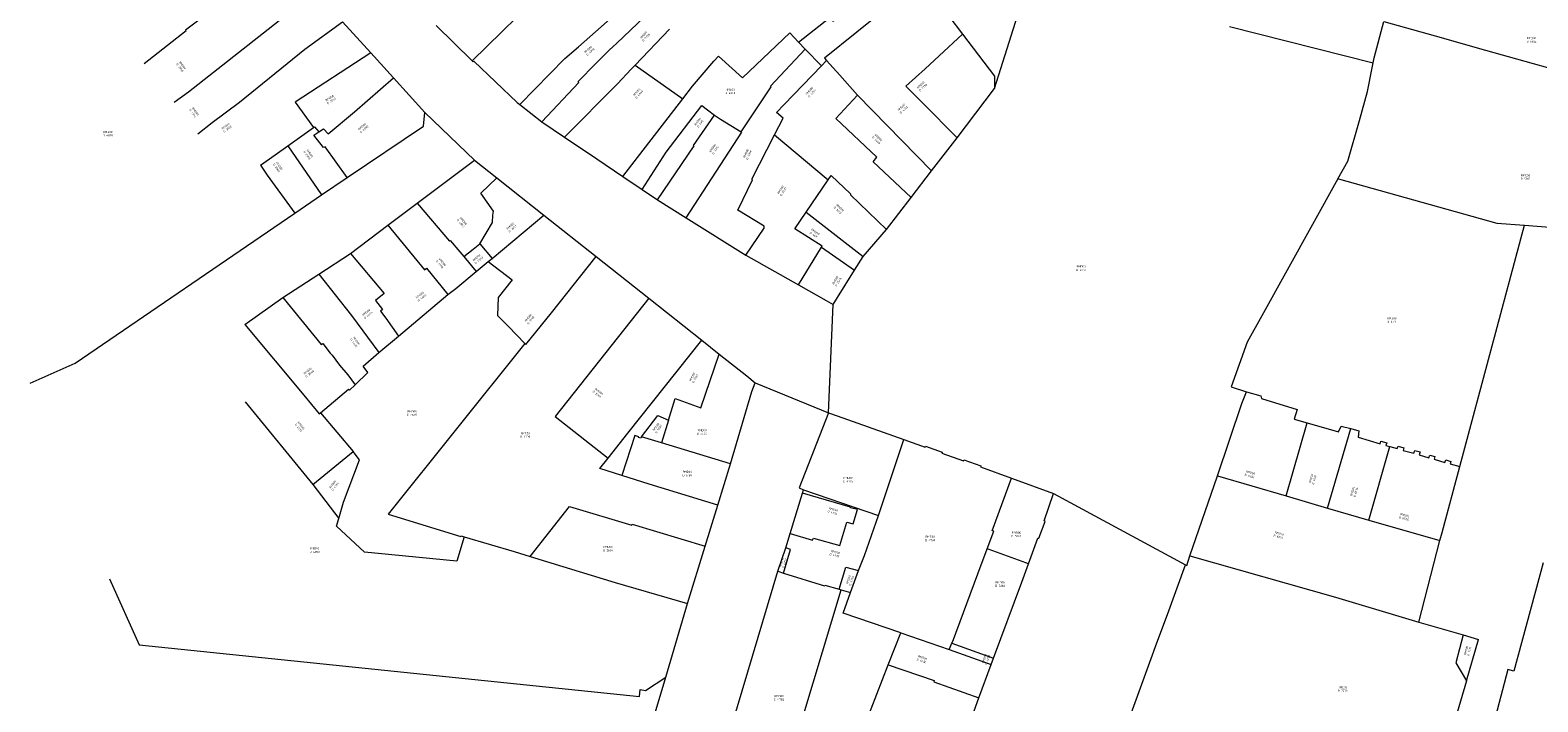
# Model space of a CAD drawing. Header units: metres. Extents: x 197037 to 199246, y 355238 to 356599.
# Tile 3 of 24: x 197122 to 197385, y 356012 to 356129. Entities that reach past the tile are written whole.
import ezdxf
from ezdxf.lldxf.tags import DXFTag

# ---------------------------------------------------------------- set-up
doc = ezdxf.new("R2010")
doc.units = ezdxf.units.M
doc.layers.add('B-WE-KG-GRENS-T18', color=254, linetype='Continuous', lineweight=18)
doc.layers.add('B-WE-KG-GRENS_KADASTRAAL-G', color=254, linetype='KG-KADASTRAAL', lineweight=18)
doc.styles.add('NLCS-ISO-T25', font='NLCS-ISO.ttf')
doc.styles.get("Standard").update_dxf_attribs({"font": 'isocp.shx'})
tags = doc.linetypes.add('KG-KADASTRAAL', pattern='A,5.5,-2,["K",Standard,S=1.8,R=0,X=0,Y=-0.9],-2,5.5,-2,[5,NLCS.SHX,S=0.75,R=0,X=0,Y=0],-2', length=19).pattern_tags.tags
tags[6] = DXFTag(74, 10)

msp = doc.modelspace()

# ---------------------------------------------------------------- linework, layer by layer
at = {"layer": 'B-WE-KG-GRENS_KADASTRAAL-G', "ltscale": 0.15, "flags": 128}
for points in [[(197141.659, 356122.951), (197149.004, 356128.709), (197148.906, 356128.806), (197156.973, 356134.943), (197158.336, 356133.514), (197166.59, 356140.911)], [(197198.963, 356123.423), (197211.951, 356136.191), (197217.113, 356141.277)], [(197256.011, 356126.67), (197261.432, 356130.979), (197261.993, 356130.367), (197275.046, 356140.731)], [(197290.239, 356118.61), (197296.798, 356139.438)], [(197146.892, 356116.199), (197149.387, 356118.037), (197158.969, 356125.542), (197171.539, 356135.489)], [(197277.468, 356137.545), (197260.512, 356123.886), (197260.899, 356123.455)], [(197277.468, 356137.545), (197284.664, 356128.079)], [(197207.304, 356115.792), (197215.138, 356123.812), (197217.529, 356125.86), (197221.489, 356129.333), (197226.492, 356133.814)], [(197211.16, 356112.783), (197217.625, 356119.658), (197217.504, 356119.786), (197220.599, 356122.949), (197222.899, 356125.266), (197224.225, 356126.504), (197229.081, 356131.11), (197226.492, 356133.814)], [(197151.022, 356110.701), (197153.563, 356112.661), (197158.328, 356116.193), (197169.747, 356125.436), (197176.334, 356130.235)], [(197176.334, 356130.235), (197181.247, 356124.84)], [(197356.384, 356123.065), (197356.57, 356123.935), (197358.234, 356130.277)], [(197358.234, 356130.277), (197367.225, 356127.766), (197376.014, 356125.302), (197395.192, 356119.948)], [(197192.686, 356129.595), (197198.963, 356123.423)], [(197227.431, 356122.653), (197233.439, 356128.938)], [(197235.78, 356116.786), (197237.48, 356118.976), (197241.205, 356123.346), (197241.998, 356124.249), (197246.181, 356120.479), (197254.455, 356128.302), (197256.011, 356126.67)], [(197284.664, 356128.079), (197278.133, 356122.045), (197274.756, 356118.974), (197277.73, 356116.018), (197283.68, 356109.997)], [(197284.664, 356128.079), (197290.243, 356120.747), (197290.239, 356118.61)], [(197331.267, 356129.438), (197356.384, 356123.065)], [(197181.247, 356124.84), (197168.039, 356116.234), (197171.249, 356111.793)], [(197181.247, 356124.84), (197185.209, 356120.483)], [(197245.975, 356111.049), (197251.193, 356118.901), (197251.112, 356119.025), (197257.156, 356125.483)], [(197256.011, 356126.67), (197257.156, 356125.483)], [(197257.156, 356125.483), (197260.007, 356122.529)], [(197198.963, 356123.423), (197199.133, 356123.254), (197199.23, 356123.342), (197206.82, 356116.171), (197207.304, 356115.792)], [(197215.103, 356110.107), (197224.336, 356119.405), (197226.772, 356121.986), (197227.431, 356122.653)], [(197227.431, 356122.653), (197235.78, 356116.786)], [(197251.792, 356110.476), (197253.302, 356113.406), (197252.143, 356114.399), (197253.491, 356115.772), (197260.007, 356122.529)], [(197260.007, 356122.529), (197260.899, 356123.455)], [(197260.899, 356123.455), (197263.194, 356120.9), (197266.308, 356117.454)], [(197350.239, 356102.844), (197351.936, 356105.914), (197353.988, 356113.001), (197355.392, 356118.073), (197356.2, 356122.195), (197356.384, 356123.065)], [(197172.151, 356111.011), (197172.972, 356111.567), (197173.815, 356110.693), (197178.428, 356114.518), (197185.209, 356120.483)], [(197185.209, 356120.483), (197190.717, 356114.424)], [(197382.825, 356094.76), (197387.242, 356094.405), (197388.774, 356095.514), (197395.216, 356119.941)], [(197275.647, 356099.569), (197269.003, 356105.785), (197269.646, 356106.602), (197262.481, 356113.363), (197266.308, 356117.454)], [(197266.308, 356117.454), (197279.213, 356104.198)], [(197283.68, 356109.997), (197290.239, 356118.61)], [(197177.14, 356103.077), (197190.449, 356112.018), (197190.717, 356114.424)], [(197190.717, 356114.424), (197199.35, 356106.09)], [(197207.304, 356115.792), (197211.16, 356112.783)], [(197225.272, 356103.255), (197235.78, 356116.786)], [(197228.664, 356100.974), (197232.853, 356107.494), (197239.118, 356115.602), (197240.092, 356114.859), (197241.287, 356113.916)], [(197166.756, 356108.581), (197171.249, 356111.793)], [(197171.249, 356111.793), (197171.408, 356111.907), (197172.151, 356111.011)], [(197211.16, 356112.783), (197215.103, 356110.107)], [(197231.357, 356099.163), (197237.774, 356108.574), (197237.655, 356108.656), (197241.287, 356113.916)], [(197241.287, 356113.916), (197242.334, 356113.238), (197245.975, 356111.049)], [(197177.14, 356103.077), (197173.309, 356108.399), (197172.996, 356108.287), (197171.284, 356110.426), (197172.151, 356111.011)], [(197215.103, 356110.107), (197220.742, 356106.298), (197225.272, 356103.255)], [(197236.346, 356096.015), (197246.067, 356110.994), (197245.975, 356111.049)], [(197246.779, 356089.502), (197249.962, 356094.205), (197249.968, 356094.571), (197245.386, 356097.372), (197247.932, 356102.652), (197247.806, 356102.74), (197251.792, 356110.476)], [(197251.792, 356110.476), (197261.178, 356102.651)], [(197279.213, 356104.198), (197283.68, 356109.997)], [(197161.955, 356105.192), (197164.543, 356106.999), (197166.756, 356108.581)], [(197166.756, 356108.581), (197172.652, 356100.013)], [(197161.955, 356105.192), (197163.152, 356103.479), (197168, 356096.834)], [(197189.35, 356098.566), (197199.35, 356106.09)], [(197199.35, 356106.09), (197203.264, 356102.995)], [(197275.647, 356099.569), (197279.213, 356104.198)], [(197172.652, 356100.013), (197177.14, 356103.077)], [(197200.312, 356091.457), (197202.505, 356095.18), (197202.593, 356096.479), (197202.674, 356097.189), (197200.461, 356100.31), (197203.264, 356102.995)], [(197203.264, 356102.995), (197211.493, 356096.494)], [(197225.272, 356103.255), (197228.664, 356100.974)], [(197257.319, 356096.978), (197261.178, 356102.651)], [(197261.178, 356102.651), (197261.705, 356103.424), (197265.097, 356100.19), (197265.065, 356100.051), (197271.356, 356093.998)], [(197350.239, 356102.844), (197336.937, 356078.897), (197334.365, 356074.337), (197331.552, 356066.516), (197334.248, 356065.642)], [(197350.239, 356102.844), (197350.337, 356102.817)], [(197350.337, 356102.817), (197378.014, 356095.057), (197382.825, 356094.76)], [(197168, 356096.834), (197172.652, 356100.013)], [(197184.255, 356094.733), (197189.35, 356098.566)], [(197189.35, 356098.566), (197195.03, 356091.966), (197195.114, 356092.043), (197196.797, 356090.098), (197197.502, 356089.258)], [(197228.664, 356100.974), (197231.357, 356099.163)], [(197231.357, 356099.163), (197236.346, 356096.015)], [(197271.356, 356093.998), (197275.647, 356099.569)], [(197121.738, 356067.158), (197129.619, 356070.673), (197168, 356096.834)], [(197202.451, 356088.944), (197211.493, 356096.494)], [(197211.493, 356096.494), (197220.637, 356089.274)], [(197236.346, 356096.015), (197246.779, 356089.502)], [(197259.985, 356090.872), (197260.093, 356091.049), (197255.361, 356094.1), (197257.319, 356096.978)], [(197257.319, 356096.978), (197267.276, 356089.286)], [(197177.705, 356089.804), (197184.255, 356094.733)], [(197184.255, 356094.733), (197190.633, 356086.929), (197190.975, 356087.232), (197194.715, 356082.608)], [(197267.276, 356089.286), (197271.356, 356093.998)], [(197371.522, 356052.603), (197382.825, 356094.76)], [(197197.502, 356089.258), (197199.125, 356090.566), (197200.312, 356091.457)], [(197200.312, 356091.457), (197202.451, 356088.944)], [(197255.979, 356084.314), (197259.985, 356090.872)], [(197259.985, 356090.872), (197265.768, 356086.861)], [(197172.17, 356086.187), (197177.705, 356089.804)], [(197177.705, 356089.804), (197183.566, 356082.796), (197182.104, 356081.578), (197183.272, 356080.002), (197182.966, 356079.73), (197183.866, 356078.51), (197186.106, 356075.385)], [(197197.502, 356089.258), (197199.692, 356086.668)], [(197199.692, 356086.668), (197201.786, 356088.395)], [(197201.786, 356088.395), (197202.451, 356088.944)], [(197201.786, 356088.395), (197205.938, 356085.184), (197203.523, 356082.086), (197203.37, 356078.96), (197205.335, 356077.036), (197208.191, 356074.107)], [(197208.191, 356074.107), (197208.372, 356073.921), (197212.8, 356079.432), (197220.637, 356089.274)], [(197220.637, 356089.274), (197229.831, 356082.003)], [(197246.779, 356089.502), (197255.979, 356084.314)], [(197265.768, 356086.861), (197267.276, 356089.286)], [(197165.908, 356082.094), (197172.17, 356086.187)], [(197172.17, 356086.187), (197177.908, 356078.97), (197182.686, 356072.488)], [(197194.715, 356082.608), (197196.093, 356083.698), (197199.692, 356086.668)], [(197262.06, 356080.885), (197262.815, 356082.1), (197265.768, 356086.861)], [(197186.106, 356075.385), (197194.715, 356082.608)], [(197255.979, 356084.314), (197260.809, 356081.59), (197262.06, 356080.885)], [(197159.238, 356077.399), (197165.908, 356082.094)], [(197165.908, 356082.094), (197172.593, 356073.925), (197172.85, 356074.051), (197174.134, 356072.409), (197174.52, 356072.043), (197175.813, 356070.312), (197177.242, 356068.612), (197178.526, 356066.88)], [(197229.831, 356082.003), (197213.494, 356061.312), (197222.757, 356054.076)], [(197229.831, 356082.003), (197239.083, 356074.657)], [(197261.211, 356061.972), (197262.06, 356080.885)], [(197159.238, 356077.399), (197169.548, 356065.05), (197172.219, 356061.776), (197172.453, 356061.973)], [(197182.686, 356072.488), (197186.106, 356075.385)], [(197178.526, 356066.88), (197180.762, 356069.006), (197179.91, 356070.137), (197182.686, 356072.488)], [(197208.191, 356074.107), (197184.317, 356044.291), (197197.014, 356040.361), (197197.053, 356040.489), (197197.553, 356040.343)], [(197222.757, 356054.076), (197226.187, 356058.41), (197239.083, 356074.657)], [(197233.257, 356060.688), (197234.453, 356064.488), (197238.89, 356062.865), (197242.117, 356072.24)], [(197239.083, 356074.657), (197242.117, 356072.24)], [(197242.117, 356072.24), (197246.944, 356068.43), (197248.422, 356067.187)], [(197172.453, 356061.973), (197177.369, 356066.125), (197177.542, 356065.944), (197178.526, 356066.88)], [(197244.116, 356053.095), (197247.857, 356065.693), (197248.422, 356067.187)], [(197248.422, 356067.187), (197261.211, 356061.972)], [(197329.185, 356050.967), (197333.419, 356063.614), (197334.248, 356065.642)], [(197334.248, 356065.642), (197336.763, 356064.95), (197336.882, 356064.486), (197343.084, 356062.567), (197342.574, 356060.868), (197344.839, 356060.258)], [(197159.293, 356063.892), (197171.114, 356049.462)], [(197172.453, 356061.973), (197178.194, 356055.205)], [(197261.211, 356061.972), (197256.086, 356048.855), (197256.874, 356048.535)], [(197261.211, 356061.972), (197262.736, 356061.43), (197274.371, 356057.313)], [(197228.551, 356057.795), (197231.418, 356061.501), (197233.257, 356060.688)], [(197233.257, 356060.688), (197232.036, 356056.742)], [(197341.173, 356047.459), (197344.839, 356060.258)], [(197344.839, 356060.258), (197350.303, 356058.637), (197350.818, 356059.67), (197352.461, 356059.216)], [(197348.429, 356045.341), (197352.461, 356059.216)], [(197352.461, 356059.216), (197353.856, 356058.818), (197353.775, 356057.724), (197357.63, 356056.579), (197357.752, 356057.047), (197358.769, 356056.757), (197358.618, 356056.269), (197359.284, 356056.07)], [(197228.551, 356057.795), (197228.463, 356057.527), (197228.034, 356057.669), (197228.07, 356057.774), (197227.369, 356058.01), (197225.142, 356051.025)], [(197232.036, 356056.742), (197228.551, 356057.795)], [(197244.116, 356053.095), (197232.036, 356056.742)], [(197269.975, 356044.061), (197274.371, 356057.313)], [(197274.371, 356057.313), (197278.103, 356055.992), (197278.194, 356056.157), (197281.109, 356055.112), (197281.008, 356054.931), (197284.788, 356053.581), (197284.89, 356053.76), (197287.812, 356052.739), (197287.756, 356052.53), (197293.197, 356050.553)], [(197171.114, 356049.462), (197178.194, 356055.205)], [(197175.649, 356043.504), (197176.481, 356046.377), (197179.259, 356053.786), (197178.194, 356055.205)], [(197225.142, 356051.025), (197221.297, 356052.232), (197222.757, 356054.076)], [(197355.608, 356043.254), (197359.284, 356056.07)], [(197359.284, 356056.07), (197360.59, 356055.727), (197360.728, 356056.162), (197361.762, 356055.881), (197361.646, 356055.425), (197363.511, 356054.913), (197363.646, 356055.404), (197364.578, 356055.151), (197364.424, 356054.67), (197366.127, 356054.144), (197366.273, 356054.575), (197367.163, 356054.335), (197367.032, 356053.877), (197368.938, 356053.311), (197369.096, 356053.742), (197369.973, 356053.473), (197369.843, 356053.043), (197371.522, 356052.603)], [(197241.898, 356045.857), (197229.883, 356049.537), (197225.142, 356051.025)], [(197241.898, 356045.857), (197244.116, 356053.095)], [(197368.057, 356039.698), (197368.424, 356041.098), (197371.522, 356052.603)], [(197171.114, 356049.462), (197175.649, 356043.504)], [(197256.695, 356047.937), (197256.874, 356048.535)], [(197256.874, 356048.535), (197269.975, 356044.061)], [(197288.976, 356038.24), (197290.113, 356041.293), (197289.819, 356041.381), (197293.197, 356050.553)], [(197293.197, 356050.553), (197300.551, 356047.873)], [(197324.36, 356037.03), (197329.185, 356050.967)], [(197329.185, 356050.967), (197341.173, 356047.459)], [(197239.697, 356038.696), (197241.898, 356045.857)], [(197254.545, 356040.905), (197258.443, 356039.768), (197258.598, 356040.115), (197263.226, 356038.811), (197264.444, 356042.872), (197265.535, 356042.601), (197266.269, 356045.101), (197265.05, 356045.418), (197265.089, 356045.531), (197256.695, 356047.937)], [(197254.545, 356040.905), (197256.695, 356047.937)], [(197296.169, 356035.614), (197297.804, 356040.096), (197298.001, 356040.089), (197299.057, 356043.018), (197298.887, 356043.135), (197300.551, 356047.873)], [(197300.551, 356047.873), (197323.576, 356035.439)], [(197341.173, 356047.459), (197348.429, 356045.341)], [(197197.553, 356040.343), (197196.287, 356036.071), (197180.164, 356037.63), (197175.276, 356042.218), (197175.649, 356043.504)], [(197209.121, 356036.917), (197215.953, 356045.647), (197226.875, 356042.392), (197226.942, 356042.551), (197239.697, 356038.696)], [(197266.493, 356034.454), (197267.507, 356037.096), (197269.975, 356044.061)], [(197348.429, 356045.341), (197355.608, 356043.254)], [(197355.608, 356043.254), (197368.057, 356039.698)], [(197253.78, 356038.4), (197254.545, 356040.905)], [(197197.553, 356040.343), (197206.329, 356037.789), (197209.121, 356036.917)], [(197236.613, 356028.69), (197239.697, 356038.696)], [(197252.39, 356034.321), (197253.78, 356038.4)], [(197253.377, 356034.006), (197254.613, 356038.126), (197253.78, 356038.4)], [(197282.765, 356021.751), (197282.891, 356021.946), (197287.343, 356033.849), (197288.976, 356038.24)], [(197296.169, 356035.614), (197295.726, 356035.776), (197289.303, 356038.122), (197288.976, 356038.24)], [(197364.343, 356025.457), (197368.057, 356039.698)], [(197209.121, 356036.917), (197217.664, 356034.276), (197223.949, 356032.369), (197236.613, 356028.69)], [(197290.046, 356019.175), (197295.003, 356032.411), (197296.169, 356035.614)], [(197318.611, 356021.812), (197320.437, 356026.772), (197323.576, 356035.439)], [(197323.576, 356035.439), (197323.81, 356035.337), (197324.36, 356037.03)], [(197324.36, 356037.03), (197349.835, 356029.781)], [(197386.11, 356035.783), (197380.939, 356016.904), (197379.92, 356017.176), (197374.369, 355996.093), (197386.556, 355992.785)], [(197135.625, 356033.017), (197140.757, 356021.461), (197228.205, 356012.47), (197228.336, 356013.672), (197229.268, 356013.532), (197232.828, 356015.853)], [(197242.715, 356001.932), (197252.39, 356034.321)], [(197252.39, 356034.321), (197253.377, 356034.006)], [(197253.377, 356034.006), (197260.515, 356031.792), (197260.579, 356031.91), (197263.067, 356031.195)], [(197263.067, 356031.195), (197264.27, 356035.048), (197266.493, 356034.454)], [(197265.08, 356030.614), (197266.493, 356034.454)], [(197253.667, 355998.587), (197263.446, 356031.085)], [(197263.067, 356031.195), (197263.446, 356031.085)], [(197263.446, 356031.085), (197265.08, 356030.614)], [(197273.842, 356023.556), (197263.77, 356027.004), (197265.08, 356030.614)], [(197232.828, 356015.853), (197236.613, 356028.69)], [(197349.835, 356029.781), (197364.343, 356025.457)], [(197364.343, 356025.457), (197372.095, 356023.23)], [(197271.652, 356018.004), (197273.842, 356023.556)], [(197273.842, 356023.556), (197282.324, 356020.662)], [(197372.095, 356023.23), (197370.835, 356018.315), (197372.67, 356015.186)], [(197372.095, 356023.23), (197374.802, 356022.432)], [(197372.67, 356015.186), (197374.802, 356022.432)], [(197282.324, 356020.662), (197282.765, 356021.751)], [(197282.324, 356020.662), (197289.621, 356018.034)], [(197282.765, 356021.751), (197290.046, 356019.175)], [(197313.647, 356008.184), (197317.345, 356018.428), (197318.611, 356021.812)], [(197262.898, 355995.759), (197268.689, 356010.282), (197271.652, 356018.004)], [(197271.652, 356018.004), (197279.699, 356015.237), (197279.649, 356015.015), (197287.478, 356012.229)], [(197287.478, 356012.229), (197289.621, 356018.034)], [(197289.621, 356018.034), (197290.046, 356019.175)], [(197223.057, 355983.383), (197232.828, 356015.853)], [(197372.67, 356015.186), (197368.22, 356000)], [(197275.256, 355978.677), (197281.519, 355995.534), (197287.478, 356012.229)]]:
    msp.add_lwpolyline(points, dxfattribs=at)

# ---------------------------------------------------------------- texts
at = {"layer": 'B-WE-KG-GRENS-T18', "char_height": 0.36, "attachment_point": 5, "style": 'NLCS-ISO-T25'}
for s, insert, rotation in [('RMD00\\PD 5358', (197229.135, 356127.713), 46.3), ('RMD00\\PD 4309', (197219.435, 356125.198), 41.2), ('RMD00\\PD 3950', (197148.119, 356122.451), 308.1), ('RMD00\\PD 2796', (197277.546, 356118.997), 42.7), ('RMD00\\PD 2897', (197174.222, 356116.677), 33.1), ('RMD00\\PD 4849', (197227.939, 356117.757), 46.7), ('RMD00\\PD 4253', (197258.098, 356117.972), 47.5), ('RMD00\\PD 2704', (197150.368, 356114.424), 306.3), ('RMD00\\PD 4252', (197274.18, 356115.099), 42.3), ('RMD00\\PD 2705', (197156.056, 356111.781), 36.6), ('RMD00\\PD 2898', (197179.927, 356111.708), 39.7), ('RMD00\\PD 495', (197238.569, 356112.619), 52.3), ('RMD00\\PD 3443', (197269.751, 356109.784), 316.7), ('RMD00\\PD 2900', (197170.357, 356107.107), 304.5), ('RMD00\\PD 3314', (197241.227, 356108.013), 55.4), ('RMD00\\PD 4008', (197247.073, 356107.127), 62.7), ('RMD00\\PD 2983', (197165.02, 356104.898), 305), ('RMD00\\PD 3597', (197253.097, 356100.749), 56.5), ('RMD00\\PD 1472', (197263.019, 356097.56), 316.1), ('RMD00\\PD 4952', (197197.193, 356095.266), 311.3), ('RMD00\\PD 2092', (197205.843, 356094.346), 39.9), ('RMD00\\PD 489', (197258.767, 356093.308), 327.2), ('RMD00\\PD 4198', (197193.512, 356088.089), 310.2), ('RMD00\\PD 4953', (197199.954, 356088.825), 39.5), ('RMD00\\PD 2548', (197262.664, 356084.981), 58.3), ('RMD00\\PD 4403', (197190.008, 356082.302), 36.7), ('RMD00\\PD 4404', (197180.63, 356079.255), 38.7), ('RMD00\\PD 3986', (197208.988, 356078.363), 50.2), ('RMD00\\PD 4405', (197178.524, 356074.36), 305.4), ('RMD00\\PD 2549', (197170.39, 356069.029), 37.9), ('RMD00\\PD 5167', (197237.668, 356068.111), 60.6), ('RMD00\\PD 3766', (197220.934, 356065.453), 321.5), ('RMD00\\PD 4713', (197168.852, 356059.563), 309.2), ('RMD00\\PD 5597', (197231.32, 356059.328), 52.3), ('RMD00\\PB 6532', (197334.854, 356051.242), 344), ('RMD00\\PB 6533', (197345.816, 356050.399), 74), ('RMD00\\PD 4764', (197174.821, 356049.303), 51.5), ('RMD00\\PB 6534', (197353.068, 356048.207), 73.8), ('RMD00\\PD 4776', (197261.982, 356044.83), 344), ('RMD00\\PB 6535', (197361.838, 356043.822), 344), ('RMD00\\PB 6372', (197339.913, 356040.617), 344.2), ('RMD00\\PD 4778', (197262.337, 356037.389), 345), ('RMD00\\PD 4777', (197253.301, 356035.794), 73.2), ('RMD00\\PD 4779', (197264.968, 356032.744), 69.8), ('RMD00\\PD 4030', (197277.573, 356018.963), 341), ('RMD00\\PD 4298', (197288.735, 356018.963), 69.9), ('RMD00\\PB 7071', (197372.903, 356020.423), 76)]:
    msp.add_mtext(s, dxfattribs=dict(at, insert=insert, rotation=rotation))
for s, insert in [('RMD00\\PB 5814', (197384.05, 356127.084)), ('RMD00\\PD 4250', (197244.062, 356118.111)), ('RMD00\\PD 4891', (197135.305, 356110.702)), ('RMD00\\PB 5815', (197383.009, 356103.133)), ('RMD00\\PD 4512', (197305.334, 356087.227)), ('RMD00\\PB 6711', (197359.646, 356078.191)), ('RMD00\\PD 4697', (197188.47, 356061.921)), ('RMD00\\PD 5596', (197239.113, 356058.645)), ('RMD00\\PD 4330', (197208.235, 356058.091)), ('RMD00\\PD 5169', (197236.554, 356051.376)), ('RMD00\\PD 4775', (197264.64, 356050.322)), ('RMD00\\PD 4780', (197278.99, 356040.046)), ('RMD00\\PD 5263', (197294.05, 356040.755)), ('RMD00\\PD 4890', (197171.454, 356037.995)), ('RMD00\\PD 2609', (197222.713, 356038.276)), ('RMD00\\PD 5262', (197291.215, 356032.074)), ('RMD00\\PB 7072', (197351.046, 356013.765)), ('RMD00\\PD 4782', (197252.592, 356012.231))]:
    msp.add_mtext(s, dxfattribs=dict(at, insert=insert))

doc.saveas('drawing.dxf')
